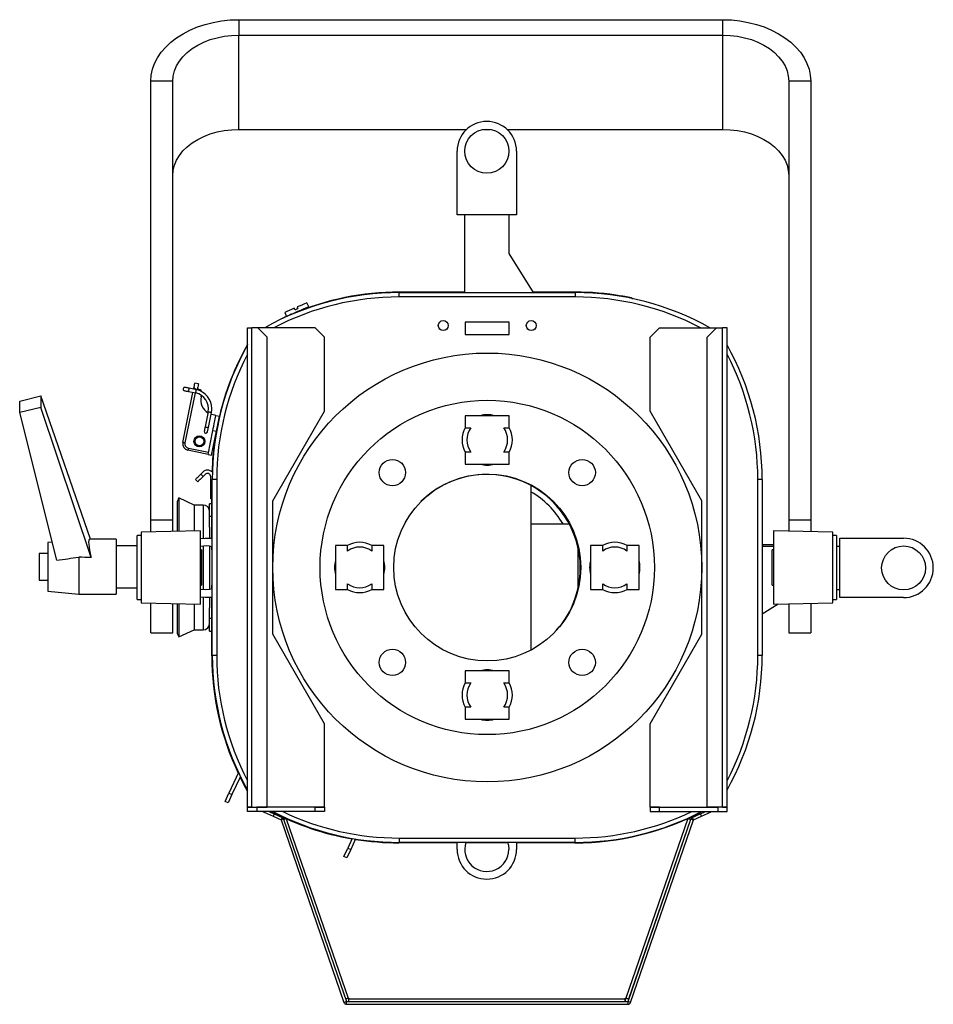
# Model space of a CAD drawing. Extents: x -151 to 1078, y -137 to 1012.
# Tile 3 of 8: x -151 to 265, y 565 to 1012. Entities that reach past the tile are written whole.
import ezdxf

# ---------------------------------------------------------------- set-up
doc = ezdxf.new("R2010")
doc.units = 0
doc.layers.get('0').update_dxf_attribs({"linetype": 'CONTINUOUS'})

msp = doc.modelspace()

# ---------------------------------------------------------------- linework, layer by layer
at = {"color": 7, "linetype": 'CONTINUOUS'}
for p, q in [((-51.07, 1012.41), (-51.07, 1005.42)), ((-51.07, 1012.41), (168.93, 1012.41)), ((168.93, 1005.42), (168.93, 1012.41)), ((-51.07, 962.54), (-51.07, 1005.42)), ((-51.07, 1005.42), (168.93, 1005.42)), ((168.93, 962.54), (168.93, 1005.42)), ((-81.07, 984.44), (-91.07, 984.44)), ((-91.07, 785.1), (-91.07, 984.44)), ((-81.07, 785.1), (-81.07, 984.44)), ((208.93, 984.44), (198.93, 984.44)), ((198.93, 984.44), (198.93, 785.1)), ((208.93, 984.44), (208.93, 785.1)), ((-51.07, 962.54), (52.48, 962.54)), ((60.2, 962.54), (63.12, 962.54)), ((70.85, 962.54), (168.93, 962.54)), ((48.16, 923.65), (48.16, 952.65)), ((75.16, 952.65), (75.16, 923.65)), ((75.16, 923.65), (48.16, 923.65)), ((51.71, 888.36), (51.71, 923.65)), ((71.61, 923.65), (71.61, 906.07)), ((71.61, 906.07), (82.68, 888.36)), ((51.71, 888.56), (21.86, 888.56)), ((21.86, 888.56), (21.86, 888.36)), ((21.86, 886.36), (21.86, 888.36)), ((21.86, 888.36), (101.86, 888.36)), ((101.86, 888.56), (82.55, 888.56)), ((101.86, 888.36), (101.86, 888.56)), ((101.86, 888.36), (101.86, 886.36)), ((122.87, 886.77), (122.81, 886.42)), ((-19.32, 881.85), (-20.12, 883.69)), ((101.86, 886.36), (21.86, 886.36)), ((127.81, 885.82), (127.72, 885.4)), ((-30.22, 879.33), (-29.43, 877.5)), ((-25.58, 880.57), (-25.86, 881.21)), ((-24.48, 881.81), (-24.2, 881.16)), ((71.86, 874.86), (51.86, 874.86)), ((51.86, 874.86), (51.86, 869.36)), ((71.86, 869.36), (71.86, 874.86)), ((-47.14, 654.36), (-47.14, 872.36)), ((-47.14, 872.36), (-45.14, 872.36)), ((-45.14, 654.36), (-45.14, 872.36)), ((-42.38, 872.36), (-45.14, 872.36)), ((-38.14, 868.12), (-42.38, 872.36)), ((-16.38, 872.36), (-42.38, 872.36)), ((-12.14, 868.12), (-16.38, 872.36)), ((51.86, 869.36), (71.86, 869.36)), ((135.86, 868.12), (140.1, 872.36)), ((140.1, 872.36), (166.1, 872.36)), ((161.86, 868.12), (166.1, 872.36)), ((166.1, 872.36), (168.86, 872.36)), ((168.86, 654.36), (168.86, 872.36)), ((170.86, 872.36), (168.86, 872.36)), ((170.86, 654.36), (170.86, 872.36)), ((-38.14, 654.36), (-38.14, 868.12)), ((-12.14, 834.36), (-12.14, 868.12)), ((135.86, 834.36), (135.86, 868.12)), ((161.86, 654.36), (161.86, 868.12)), ((-69.42, 846.8), (-71.09, 847.14)), ((-76.55, 820.19), (-71.93, 842.97)), ((-70.95, 842.78), (-75.57, 819.99)), ((-73.89, 843.37), (-70.66, 842.72)), ((-70.36, 844.19), (-73.6, 844.84)), ((-71.64, 844.44), (-71.45, 845.35)), ((-70.61, 844.49), (-70.66, 844.25)), ((-68.94, 844.15), (-70.61, 844.49)), ((-68.65, 844.09), (-68.94, 844.15)), ((-68.26, 840.95), (-68.12, 841.67)), ((-150.7, 839.05), (-141.04, 841.38)), ((-150.7, 833.83), (-150.7, 839.05)), ((-141.04, 841.38), (-141.04, 836.16)), ((-118.51, 776.16), (-141.04, 841.38)), ((-141.04, 836.16), (-150.7, 833.83)), ((-133.78, 766.68), (-150.7, 833.83)), ((-118.28, 767.94), (-141.04, 836.16)), ((-64.99, 834.17), (-66.39, 827.31)), ((-64.92, 827.01), (-63.52, 833.87)), ((-62.79, 832.7), (-63.71, 832.96)), ((-61.52, 832.44), (-62.79, 832.7)), ((-35.64, 793.65), (-12.14, 834.36)), ((159.36, 793.65), (135.86, 834.36)), ((-61.52, 832.44), (-59.85, 832.11)), ((51.86, 832.36), (51.86, 826.92)), ((58.71, 832.36), (51.86, 832.36)), ((71.86, 832.36), (65.02, 832.36)), ((71.86, 826.92), (71.86, 832.36)), ((-65.09, 814.8), (-62.89, 825.67)), ((-63.43, 814.47), (-61.22, 825.34)), ((-62.89, 825.67), (-61.22, 825.34)), ((51.86, 826.92), (51.86, 826.86)), ((71.86, 826.86), (71.86, 826.92)), ((-65.09, 814.8), (-74.21, 816.65)), ((-74.01, 817.63), (-64.9, 815.78)), ((-65.09, 814.8), (-63.43, 814.47)), ((51.86, 815.86), (51.86, 815.79)), ((51.86, 815.79), (51.86, 810.36)), ((71.86, 815.79), (71.86, 815.86)), ((71.86, 810.36), (71.86, 815.79)), ((51.86, 810.36), (58.71, 810.36)), ((65.02, 810.36), (71.86, 810.36)), ((-67.46, 806.75), (-68.35, 805.86)), ((-68.35, 805.86), (-67.29, 804.8)), ((-69.76, 802.32), (-70.82, 803.39)), ((-66.4, 805.69), (-67.29, 804.8)), ((-63.84, 802.63), (-63.84, 804.63)), ((-63.84, 798.64), (-63.84, 802.63)), ((-63.84, 802.63), (-63.14, 802.63)), ((-61.14, 803.36), (-63.14, 803.36)), ((-63.14, 723.36), (-63.14, 803.36)), ((-61.14, 803.36), (-61.14, 723.36)), ((186.86, 803.36), (184.86, 803.36)), ((184.86, 723.36), (184.86, 803.36)), ((186.86, 803.36), (186.86, 723.36)), ((-63.84, 798.64), (-63.84, 798.62)), ((-63.14, 798.64), (-63.84, 798.64)), ((-63.84, 794.63), (-63.84, 798.62)), ((-63.84, 798.62), (-63.14, 798.62)), ((81.66, 800.66), (81.66, 725.75)), ((-78.29, 794.97), (-79.14, 793.16)), ((-79.14, 793.16), (-79.14, 779.79)), ((-71.39, 791.76), (-78.29, 794.97)), ((-78.29, 794.97), (-78.29, 779.81)), ((-63.34, 792.37), (-64.34, 792.37)), ((-64.34, 786.49), (-64.34, 792.37)), ((-63.14, 794.63), (-63.84, 794.63)), ((-63.34, 776.66), (-63.34, 794.63)), ((-35.64, 733.05), (-35.64, 793.65)), ((159.36, 733.05), (159.36, 793.65)), ((-67.34, 791.76), (-71.39, 791.76)), ((-71.39, 791.76), (-71.39, 779.99)), ((-67.34, 791.76), (-67.34, 776.62)), ((-91.07, 785.1), (-81.07, 785.1)), ((-91.07, 779.47), (-91.07, 785.1)), ((-81.07, 779.74), (-81.07, 785.1)), ((-63.34, 786.49), (-64.34, 786.49)), ((-64.34, 781.76), (-64.34, 786.49)), ((198.93, 785.1), (198.93, 779.88)), ((198.93, 785.1), (208.93, 785.1)), ((208.93, 785.1), (208.93, 779.62)), ((-68.54, 780.06), (-95.54, 779.36)), ((-95.54, 779.36), (-95.54, 755.18)), ((-68.54, 746.65), (-68.54, 780.06)), ((-64.34, 781.76), (-64.34, 776.66)), ((81.66, 783.16), (99.16, 783.16)), ((218.96, 779.36), (191.96, 780.06)), ((191.96, 780.06), (191.96, 746.65)), ((218.96, 766.44), (218.96, 779.36)), ((-135.84, 774.87), (-137.87, 774.66)), ((-137.87, 774.66), (-137.87, 758.88)), ((-106.87, 776.16), (-118.99, 776.16)), ((-106.87, 776.16), (-106.87, 758.23)), ((-95.54, 777.86), (-97.24, 777.86)), ((-97.24, 748.86), (-97.24, 777.86)), ((-68.54, 776.48), (-66.34, 776.66)), ((-66.34, 776.66), (-63.14, 776.66)), ((220.66, 777.86), (218.96, 777.86)), ((220.66, 777.86), (220.66, 748.86)), ((222.15, 749.66), (222.15, 776.66)), ((222.15, 776.66), (251.15, 776.66)), ((-97.24, 773.16), (-106.87, 773.16)), ((-68.04, 771.36), (-68.54, 771.36)), ((-68.04, 771.36), (-68.04, 759.27)), ((-67.34, 773.11), (-67.34, 763.37)), ((-64.34, 772.96), (-64.34, 763.37)), ((-63.34, 771.36), (-63.34, 772.7)), ((-63.14, 771.36), (-63.34, 771.36)), ((-63.34, 771.36), (-63.34, 755.36)), ((-1.7, 773.36), (-7.14, 773.36)), ((-7.14, 773.36), (-7.14, 766.51)), ((-1.64, 773.36), (-1.7, 773.36)), ((9.43, 773.36), (9.36, 773.36)), ((14.86, 773.36), (9.43, 773.36)), ((14.86, 766.51), (14.86, 773.36)), ((103.15, 753.94), (103.15, 772.38)), ((114.3, 773.36), (108.86, 773.36)), ((108.86, 773.36), (108.86, 766.51)), ((114.36, 773.36), (114.3, 773.36)), ((125.43, 773.36), (125.36, 773.36)), ((130.86, 773.36), (125.43, 773.36)), ((130.86, 766.51), (130.86, 773.36)), ((186.86, 773.11), (191.96, 773.11)), ((191.96, 773.66), (186.93, 773.66)), ((186.93, 773.66), (186.93, 773.11)), ((191.96, 771.36), (191.46, 771.36)), ((191.46, 764.9), (191.46, 771.36)), ((220.66, 773.11), (222.15, 773.11)), ((-137.87, 769.66), (-141.87, 769.66)), ((-141.87, 769.66), (-141.87, 761.05)), ((-123.87, 768.01), (-123.87, 751.16)), ((218.96, 747.36), (218.96, 766.44)), ((-141.87, 761.05), (-141.87, 757.66)), ((-67.34, 763.37), (-67.34, 753.21)), ((-64.34, 763.37), (-64.34, 753.36)), ((191.46, 755.36), (191.46, 764.9)), ((-141.87, 757.66), (-137.87, 757.66)), ((-137.87, 758.88), (-137.87, 752.66)), ((-106.87, 758.23), (-106.87, 751.16)), ((-68.04, 759.27), (-68.04, 755.36)), ((-7.14, 760.2), (-7.14, 753.36)), ((14.86, 753.36), (14.86, 760.2)), ((108.86, 760.2), (108.86, 753.36)), ((130.86, 753.36), (130.86, 760.2)), ((-137.87, 752.66), (-123.87, 751.16)), ((-106.87, 754.16), (-97.24, 754.16)), ((-95.54, 755.18), (-95.54, 747.36)), ((-68.54, 755.36), (-68.04, 755.36)), ((-63.34, 755.36), (-63.14, 755.36)), ((-63.34, 753.62), (-63.34, 755.36)), ((-7.14, 753.36), (-1.7, 753.36)), ((-1.7, 753.36), (-1.64, 753.36)), ((9.36, 753.36), (9.43, 753.36)), ((9.43, 753.36), (14.86, 753.36)), ((108.86, 753.36), (114.3, 753.36)), ((114.3, 753.36), (114.36, 753.36)), ((125.36, 753.36), (125.43, 753.36)), ((125.43, 753.36), (130.86, 753.36)), ((191.46, 755.36), (191.96, 755.36)), ((222.15, 753.21), (220.66, 753.21)), ((-123.87, 751.16), (-106.87, 751.16)), ((-97.24, 748.86), (-95.54, 748.86)), ((-66.34, 749.66), (-68.54, 749.84)), ((-67.34, 749.69), (-67.34, 734.98)), ((-63.14, 749.66), (-66.34, 749.66)), ((-64.34, 749.66), (-64.34, 744.97)), ((-63.34, 723.16), (-63.34, 749.66)), ((218.96, 748.86), (220.66, 748.86)), ((251.15, 749.66), (222.15, 749.66)), ((-95.54, 747.36), (-68.54, 746.65)), ((-91.07, 733.66), (-91.07, 747.24)), ((-81.07, 733.66), (-81.07, 746.98)), ((-79.14, 746.93), (-79.14, 733.57)), ((-78.29, 746.91), (-78.29, 731.76)), ((-71.39, 746.72), (-71.39, 734.98)), ((-64.34, 740.24), (-64.34, 744.97)), ((194.17, 746.71), (186.86, 742.14)), ((191.96, 746.65), (218.96, 747.36)), ((198.93, 746.83), (198.93, 733.66)), ((208.93, 747.1), (208.93, 733.66)), ((-63.34, 740.24), (-64.34, 740.24)), ((-64.34, 734.37), (-64.34, 740.24)), ((-78.29, 731.76), (-71.39, 734.98)), ((-71.39, 734.98), (-67.34, 734.98)), ((-64.34, 734.37), (-63.34, 734.37)), ((-91.07, 733.66), (-81.07, 733.66)), ((-79.14, 733.57), (-78.29, 731.76)), ((-12.14, 692.35), (-35.64, 733.05)), ((135.86, 692.35), (159.36, 733.05)), ((198.93, 733.66), (208.93, 733.66)), ((-61.14, 723.36), (-63.14, 723.36)), ((186.86, 723.36), (184.86, 723.36)), ((51.86, 716.36), (51.86, 710.92)), ((58.71, 716.36), (51.86, 716.36)), ((71.86, 716.36), (65.02, 716.36)), ((71.86, 710.92), (71.86, 716.36)), ((51.86, 710.92), (51.86, 710.86)), ((71.86, 710.86), (71.86, 710.92)), ((51.86, 699.86), (51.86, 699.79)), ((51.86, 699.79), (51.86, 694.36)), ((71.86, 699.79), (71.86, 699.86)), ((71.86, 694.36), (71.86, 699.79)), ((51.86, 694.36), (58.71, 694.36)), ((65.02, 694.36), (71.86, 694.36)), ((-12.14, 654.36), (-12.14, 692.35)), ((135.86, 654.36), (135.86, 692.35)), ((-51.23, 670.12), (-55.55, 660.81)), ((-50.39, 668.37), (-54.19, 660.17)), ((-57.34, 656.96), (-55.55, 660.81)), ((-54.19, 660.17), (-55.97, 656.33)), ((-55.55, 660.81), (-54.19, 660.17)), ((-55.97, 656.33), (-57.34, 656.96)), ((-47.14, 652.36), (-47.14, 654.36)), ((-47.14, 654.36), (-42.9, 654.36)), ((-45.14, 654.36), (-47.14, 654.36)), ((-45.14, 654.36), (-38.14, 654.36)), ((-45.14, 654.36), (-45.14, 654.36)), ((-42.9, 654.36), (-42.9, 652.36)), ((-16.38, 654.36), (-42.9, 654.36)), ((-12.14, 654.36), (-38.14, 654.36)), ((-16.38, 652.36), (-16.38, 654.36)), ((-16.38, 654.36), (-12.14, 654.36)), ((-12.14, 654.36), (-12.14, 652.36)), ((-12.14, 654.36), (-12.14, 654.36)), ((135.86, 654.36), (135.86, 652.36)), ((140.1, 654.36), (135.86, 654.36)), ((135.86, 654.36), (135.86, 654.36)), ((135.86, 654.36), (161.86, 654.36)), ((140.1, 652.36), (140.1, 654.36)), ((140.1, 654.36), (166.62, 654.36)), ((168.86, 654.36), (161.86, 654.36)), ((166.62, 654.36), (166.62, 652.36)), ((170.86, 654.36), (166.62, 654.36)), ((168.86, 654.36), (170.86, 654.36)), ((168.86, 654.36), (168.86, 654.36)), ((170.86, 652.36), (170.86, 654.36)), ((-42.9, 652.36), (-47.14, 652.36)), ((-16.38, 652.36), (-42.9, 652.36)), ((-34.96, 651.35), (-35.47, 650.26)), ((-35.47, 650.26), (-31.85, 648.57)), ((-34.96, 651.35), (-31.34, 649.66)), ((-31.34, 649.66), (-31.85, 648.57)), ((-29.49, 649.1), (-1.41, 567.55)), ((-12.14, 652.36), (-16.38, 652.36)), ((153.07, 649.22), (124.94, 567.55)), ((135.86, 652.36), (140.1, 652.36)), ((140.1, 652.36), (166.62, 652.36)), ((153.15, 649.26), (153.26, 649.22)), ((153.26, 649.22), (153.24, 649.16)), ((154.39, 648.83), (153.26, 649.22)), ((155.07, 649.66), (158.69, 651.35)), ((155.07, 649.66), (155.57, 648.57)), ((155.57, 648.57), (159.19, 650.26)), ((158.69, 651.35), (159.19, 650.26)), ((166.62, 652.36), (170.86, 652.36)), ((-30.71, 648.96), (-31.85, 648.57)), ((-31.85, 648.57), (-3.27, 565.57)), ((-30.71, 648.96), (-2.13, 565.96)), ((125.86, 565.96), (154.44, 648.96)), ((154.2, 648.83), (126.08, 567.16)), ((126.99, 565.57), (155.57, 648.57)), ((154.44, 648.96), (155.57, 648.57)), ((0.48, 640.2), (-1.57, 635.78)), ((21.86, 640.36), (101.86, 640.36)), ((21.86, 640.36), (21.86, 638.36)), ((101.86, 638.36), (101.86, 640.36)), ((-3.35, 631.93), (-1.57, 635.78)), ((-1.57, 635.78), (-0.21, 635.15)), ((2.01, 639.94), (-0.21, 635.15)), ((48.16, 638.16), (21.66, 638.16)), ((101.86, 638.36), (21.86, 638.36)), ((48.16, 635.16), (48.16, 638.36)), ((71.2, 638.16), (52.12, 638.16)), ((75.16, 638.36), (75.16, 635.16)), ((101.66, 638.16), (75.16, 638.16)), ((-1.99, 631.3), (-3.35, 631.93)), ((-0.21, 635.15), (-1.99, 631.3)), ((127.26, 570.02), (127.09, 570.08)), ((-3.27, 565.57), (-2.13, 565.96)), ((-1.23, 567.55), (-2.36, 567.16)), ((-2.13, 564.76), (-2.13, 565.96)), ((-2.13, 565.96), (125.86, 565.96)), ((-2.13, 564.76), (125.86, 564.76)), ((-1.41, 567.55), (-1.02, 567.55)), ((-1.02, 567.55), (-1.02, 567.16)), ((124.56, 567.16), (-1.02, 567.16)), ((-1.02, 565.96), (-1.02, 567.16)), ((124.56, 567.55), (124.94, 567.55)), ((124.56, 567.16), (124.56, 567.55)), ((124.56, 565.96), (124.56, 567.16)), ((124.75, 567.16), (124.56, 567.16)), ((124.75, 567.55), (124.75, 567.16)), ((124.75, 565.96), (124.75, 567.16)), ((126.99, 565.57), (125.86, 565.96)), ((125.86, 564.76), (125.86, 565.96)), ((126.1, 567.22), (126.27, 567.16))]:
    msp.add_line(p, q, dxfattribs=at)
at = {"color": 7, "linetype": 'CONTINUOUS', "flags": 128}
for points in [[(-91.07, 984.44), (-90.88, 987.18), (-90.3, 989.9), (-89.35, 992.56), (-88.03, 995.14), (-86.35, 997.63), (-84.33, 999.98), (-81.99, 1002.19), (-79.36, 1004.22), (-76.45, 1006.06), (-73.29, 1007.7), (-69.93, 1009.11), (-66.38, 1010.28), (-62.68, 1011.21), (-58.88, 1011.88), (-54.99, 1012.28), (-51.07, 1012.41)], [(168.93, 1012.41), (172.85, 1012.28), (176.73, 1011.88), (180.54, 1011.21), (184.24, 1010.28), (187.78, 1009.11), (191.15, 1007.7), (194.3, 1006.06), (197.21, 1004.22), (199.85, 1002.19), (202.19, 999.98), (204.21, 997.63), (205.88, 995.14), (207.21, 992.56), (208.16, 989.9), (208.74, 987.18), (208.93, 984.44)], [(-81.07, 984.44), (-80.88, 986.79), (-80.32, 989.11), (-79.39, 991.37), (-78.1, 993.54), (-76.47, 995.6), (-74.53, 997.52), (-72.28, 999.27), (-69.78, 1000.84), (-67.03, 1002.2), (-64.09, 1003.34), (-60.98, 1004.24), (-57.75, 1004.89), (-54.43, 1005.29), (-51.07, 1005.42)], [(168.93, 1005.42), (172.29, 1005.29), (175.6, 1004.89), (178.84, 1004.24), (181.95, 1003.34), (184.89, 1002.2), (187.63, 1000.84), (190.14, 999.27), (192.38, 997.52), (194.33, 995.6), (195.96, 993.54), (197.25, 991.37), (198.18, 989.11), (198.74, 986.79), (198.93, 984.44)], [(-81.07, 941.56), (-80.88, 943.9), (-80.32, 946.22), (-79.39, 948.49), (-78.1, 950.66), (-76.47, 952.72), (-74.53, 954.64), (-72.28, 956.39), (-69.78, 957.96), (-67.03, 959.32), (-64.09, 960.46), (-60.98, 961.36), (-57.75, 962.01), (-54.43, 962.41), (-51.07, 962.54)], [(168.93, 962.54), (172.29, 962.41), (175.6, 962.01), (178.84, 961.36), (181.95, 960.46), (184.89, 959.32), (187.63, 957.96), (190.14, 956.39), (192.38, 954.64), (194.33, 952.72), (195.96, 950.66), (197.25, 948.49), (198.18, 946.22), (198.74, 943.9), (198.93, 941.56)], [(-20.12, 883.69), (-20.16, 883.67), (-20.5, 883.52), (-21.15, 883.24), (-22.08, 882.84), (-23.21, 882.35), (-24.48, 881.81)], [(-25.86, 881.21), (-27.12, 880.67), (-28.26, 880.18), (-29.18, 879.78), (-29.84, 879.5), (-30.18, 879.35), (-30.22, 879.33)], [(-19.32, 881.85), (-19.5, 881.77), (-20, 881.56), (-20.8, 881.21), (-21.85, 880.76), (-23.07, 880.24), (-24.38, 879.67), (-25.68, 879.11), (-26.9, 878.59), (-27.95, 878.13), (-28.75, 877.79), (-29.25, 877.57), (-29.43, 877.5)], [(-25.58, 880.57), (-25.41, 880.64), (-25.23, 880.72), (-25.06, 880.79), (-24.89, 880.87), (-24.72, 880.94), (-24.54, 881.02), (-24.37, 881.09), (-24.2, 881.16)], [(-71.45, 845.35), (-71.3, 846.12), (-71.18, 846.68), (-71.11, 847.02), (-71.09, 847.14)], [(-69.42, 846.8), (-69.44, 846.71), (-69.5, 846.43), (-69.59, 845.97), (-69.72, 845.33)], [(-75.85, 843.77), (-75.82, 843.76), (-75.71, 843.74), (-75.52, 843.7), (-75.28, 843.65), (-74.98, 843.59), (-74.64, 843.52), (-74.28, 843.45), (-73.89, 843.37)], [(-73.6, 844.84), (-73.98, 844.92), (-74.35, 844.99), (-74.69, 845.06), (-74.98, 845.12), (-75.23, 845.17), (-75.41, 845.21), (-75.52, 845.23), (-75.56, 845.24)], [(-73.89, 843.37), (-73.88, 843.43), (-73.85, 843.59), (-73.8, 843.82), (-73.75, 844.11), (-73.69, 844.39), (-73.64, 844.63), (-73.61, 844.79), (-73.6, 844.84), (-73.6, 844.84)], [(-70.66, 842.72), (-70.65, 842.77), (-70.62, 842.93), (-70.57, 843.17), (-70.51, 843.45), (-70.45, 843.73), (-70.41, 843.97), (-70.37, 844.13), (-70.36, 844.19), (-70.36, 844.19)], [(-64.99, 834.17), (-64.94, 834.16), (-64.78, 834.13), (-64.54, 834.08), (-64.26, 834.02), (-63.98, 833.96), (-63.74, 833.92), (-63.58, 833.88), (-63.52, 833.87), (-63.52, 833.87)], [(-62.89, 825.67), (-62.7, 826.59), (-62.48, 827.68), (-62.25, 828.84), (-62.02, 829.97), (-61.82, 830.98), (-61.66, 831.77), (-61.55, 832.27), (-61.52, 832.44)], [(-61.22, 825.34), (-61.04, 826.25), (-60.82, 827.34), (-60.58, 828.5), (-60.35, 829.64), (-60.15, 830.64), (-59.99, 831.43), (-59.89, 831.93), (-59.85, 832.11)], [(-66.39, 827.31), (-66.46, 826.93), (-66.54, 826.56), (-66.61, 826.22), (-66.67, 825.92), (-66.72, 825.68), (-66.75, 825.5), (-66.77, 825.39), (-66.78, 825.35)], [(-66.39, 827.31), (-66.33, 827.3), (-66.17, 827.27), (-65.93, 827.22), (-65.65, 827.16), (-65.37, 827.1), (-65.13, 827.05), (-64.97, 827.02), (-64.92, 827.01), (-64.92, 827.01)], [(-65.31, 825.05), (-65.3, 825.09), (-65.28, 825.2), (-65.25, 825.38), (-65.2, 825.63), (-65.14, 825.92), (-65.07, 826.26), (-64.99, 826.63), (-64.92, 827.01)], [(-75.57, 819.99), (-75.76, 820.03), (-75.95, 820.06), (-76.12, 820.1), (-76.27, 820.13), (-76.39, 820.15), (-76.48, 820.17), (-76.53, 820.18), (-76.55, 820.19)], [(-74.01, 817.63), (-74.05, 817.44), (-74.09, 817.26), (-74.12, 817.09), (-74.15, 816.94), (-74.17, 816.82), (-74.19, 816.73), (-74.2, 816.67), (-74.21, 816.65)], [(-70.82, 803.39), (-70.78, 803.43), (-70.63, 803.57), (-70.41, 803.8), (-70.1, 804.11), (-69.72, 804.49), (-69.29, 804.91), (-68.83, 805.38), (-68.35, 805.86)], [(-67.29, 804.8), (-67.77, 804.32), (-68.23, 803.85), (-68.66, 803.42), (-69.04, 803.05), (-69.34, 802.74), (-69.57, 802.51), (-69.71, 802.37), (-69.76, 802.32)], [(-66.34, 753.16), (-68.23, 753.34), (-68.54, 753.4)], [(-63.14, 753.68), (-64.44, 753.34), (-66.34, 753.16)], [(-47.14, 661.61), (-47.95, 663.07), (-50.54, 668.06)], [(-39.96, 652.36), (-39.5, 652.14), (-38.24, 651.56), (-36.88, 650.92), (-35.47, 650.26)], [(-37.12, 652.36), (-36.38, 652.01), (-34.96, 651.35)], [(-29.65, 649.18), (-29.75, 649.14), (-29.97, 649.07), (-30.16, 649), (-30.33, 648.94), (-30.48, 648.89), (-30.58, 648.86), (-30.65, 648.84), (-30.67, 648.83)], [(154.2, 648.83), (154.18, 648.84), (154.12, 648.86), (154.01, 648.89), (153.87, 648.94), (153.7, 649), (153.5, 649.07), (153.29, 649.14), (153.07, 649.22)], [(158.69, 651.35), (160.1, 652.01), (160.85, 652.36)], [(159.19, 650.26), (160.61, 650.92), (161.97, 651.56), (163.22, 652.14), (163.69, 652.36)], [(71.14, 638.36), (71.48, 637.05), (71.66, 635.16)]]:
    msp.add_lwpolyline(points, dxfattribs=at)
at = {"color": 7, "linetype": 'CONTINUOUS'}
for centre, radius in [((61.66, 952.65), 10), ((41.86, 873.36), 2.25), ((81.86, 873.36), 2.25), ((61.86, 763.36), 97.5), ((61.86, 763.36), 76), ((-69, 820.7), 2.5), ((-69, 820.7), 2), ((18.73, 806.49), 6), ((105, 806.49), 6), ((61.86, 763.36), 42.5), ((251.15, 763.16), 10), ((18.73, 720.22), 6), ((105, 720.22), 6)]:
    msp.add_circle(centre, radius, dxfattribs=at)
for centre, radius, start, end in [((61.66, 952.65), 13.5, 0, 180), ((21.86, 763.36), 125, 90, 119.3081), ((21.86, 764.36), 124.2, 90, 112.9545), ((101.86, 764.36), 124.2, 80.2617, 90), ((101.86, 763.36), 125, 60.6919, 90), ((21.86, 763.36), 123, 90, 117.6031), ((101.86, 763.36), 123, 62.3969, 90), ((61.86, 803.36), 125, 150.6919, 180), ((61.66, 803.16), 125, 150.5052, 166.6011), ((61.86, 803.36), 125, 0, 29.3081), ((61.86, 803.36), 123, 152.3969, 180), ((61.86, 803.36), 123, 0, 27.6031), ((-75.71, 844.5), 0.75, 78.543, 258.543), ((-72.1, 835.61), 7.25, 348.543, 78.543), ((-72.1, 835.61), 8.75, 0, 78.543), ((-68.85, 843.11), 1, 8.5646, 78.543), ((-61.4, 839.56), 7, 168.543, 238.0557), ((-72.1, 835.61), 8.75, 348.543, 0), ((61.86, 821.36), 11.44, 73.9986, 106.0014), ((-66.05, 825.2), 0.75, 168.543, 348.543), ((61.86, 821.36), 11.44, 150.9113, 209.0887), ((61.86, 821.36), 9.28, 143.6454, 216.3546), ((61.86, 821.36), 9.28, 323.6454, 36.3546), ((61.86, 821.36), 11.44, 330.9113, 29.0887), ((-73.61, 819.59), 3, 168.543, 258.543), ((-73.61, 819.59), 2, 168.543, 258.543), ((61.66, 803.16), 125, 171.4084, 178.3235), ((61.86, 821.36), 11.44, 253.9986, 286.0014), ((-65.34, 804.63), 3, 41.6232, 135), ((-65.34, 804.63), 1.5, 0, 135), ((61.66, 763.16), 42.5, 0, 134.8093), ((61.66, 763.16), 40, 30, 60), ((-67.34, 788.76), 3, 0, 90), ((3.86, 763.36), 11.44, 60.9113, 119.0887), ((119.86, 763.36), 11.44, 60.9113, 119.0887), ((251.15, 763.16), 13.5, 270, 90), ((-66.34, 763.16), 10, 71.3371, 102.709), ((3.86, 763.36), 9.28, 53.6454, 126.3546), ((119.86, 763.36), 9.28, 53.6454, 126.3546), ((3.86, 763.36), 11.44, 163.9986, 196.0014), ((3.86, 763.36), 11.44, 343.9986, 16.0014), ((119.86, 763.36), 11.44, 163.9986, 196.0014), ((119.86, 763.36), 11.44, 343.9986, 16.0014), ((61.66, 763.16), 42.5, 315.1907, 0), ((3.86, 763.36), 11.44, 240.9113, 299.0887), ((3.86, 763.36), 9.28, 233.6454, 306.3546), ((119.86, 763.36), 11.44, 240.9113, 299.0887), ((119.86, 763.36), 9.28, 233.6454, 306.3546), ((-67.34, 737.98), 3, 270, 0), ((61.66, 723.16), 125, 180, 205.2656), ((61.86, 723.36), 125, 180, 209.3081), ((61.86, 723.36), 123, 180, 207.6031), ((61.86, 723.36), 125, 330.6919, 0), ((61.86, 723.36), 123, 332.3969, 0), ((61.86, 705.36), 11.44, 73.9986, 106.0014), ((61.86, 705.36), 11.44, 150.9113, 209.0887), ((61.86, 705.36), 9.28, 143.6454, 216.3546), ((61.86, 705.36), 9.28, 323.6454, 36.3546), ((61.86, 705.36), 11.44, 330.9113, 29.0887), ((61.86, 705.36), 11.44, 253.9986, 286.0014), ((21.66, 763.16), 125, 242.4243, 260.1959), ((-28.27, 663.58), 13.5, 236.2401, 252.7), ((21.86, 763.36), 125, 242.623, 270), ((-31.85, 648.57), 1.2, 19, 65), ((21.86, 763.36), 123, 244.4805, 270), ((101.66, 763.16), 125, 270, 297.5757), ((101.86, 763.36), 125, 270, 297.377), ((101.86, 763.36), 123, 270, 295.5195), ((155.57, 648.57), 1.2, 115, 161), ((21.66, 763.16), 125, 260.9092, 270), ((61.66, 635.16), 10, 161.3371, 0), ((61.66, 635.16), 13.5, 180, 0), ((-2.13, 565.96), 1.2, 199, 270), ((125.86, 565.96), 1.2, 270, 341)]:
    msp.add_arc(centre, radius, start, end, dxfattribs=at)
for centre, major_axis, ratio, start_param, end_param in [((-115.54, 763.66), (-3.5, 12.49), 0.123333, 6.248672, 7.469816), ((-1116.14, 763.66), (1383.81, -5.05), 0.008263, 0.76545, 0.771261)]:
    msp.add_ellipse(centre, major_axis=major_axis, ratio=ratio, start_param=start_param, end_param=end_param, dxfattribs=at)
for points, knots in [([(127.81, 885.82), (127.77, 885.83), (127.64, 885.85), (127.28, 885.93), (127.13, 885.96), (126.87, 886.01), (126.78, 886.03), (126.63, 886.06), (126.58, 886.07), (126.5, 886.09), (126.48, 886.09), (126.44, 886.1), (126.42, 886.11), (126.4, 886.11), (126.38, 886.11), (126.13, 886.16), (125.88, 886.21), (125.48, 886.29), (125.34, 886.32), (125.13, 886.36), (125.06, 886.37), (124.95, 886.39), (124.91, 886.4), (124.86, 886.41), (124.84, 886.41), (124.81, 886.42), (124.8, 886.42), (124.79, 886.42), (124.79, 886.42), (124.78, 886.43), (124.78, 886.43), (124.77, 886.43), (124.77, 886.43), (124.33, 886.51), (123.7, 886.63), (122.87, 886.77)], [0, 0, 0, 0, 0.25, 0.25, 0.375, 0.375, 0.4375, 0.4375, 0.46875, 0.46875, 0.484375, 0.484375, 0.492188, 0.492188, 0.5, 0.5, 0.625, 0.625, 0.6875, 0.6875, 0.71875, 0.71875, 0.734375, 0.734375, 0.742188, 0.742188, 0.746094, 0.746094, 0.748047, 0.748047, 0.749023, 0.749023, 0.75, 0.75, 1, 1, 1, 1]), ([(-26.58, 878.72), (-27.25, 878.44), (-27.85, 878.17), (-28.67, 877.81), (-28.92, 877.7), (-29.28, 877.54), (-29.39, 877.49), (-29.56, 877.41), (-29.62, 877.39), (-29.7, 877.35), (-29.72, 877.34), (-29.76, 877.32), (-29.78, 877.31), (-29.8, 877.3), (-29.82, 877.3), (-30.05, 877.19), (-30.24, 877.1), (-30.49, 876.99), (-30.56, 876.95), (-30.67, 876.9), (-30.7, 876.89), (-30.75, 876.86), (-30.76, 876.86), (-30.79, 876.85), (-30.79, 876.84), (-30.8, 876.84), (-30.81, 876.84), (-30.81, 876.83), (-30.81, 876.83), (-30.82, 876.83), (-30.82, 876.83), (-30.82, 876.83), (-30.82, 876.83), (-30.99, 876.75), (-31.1, 876.7), (-31.16, 876.67)], [0, 0, 0, 0, 0.25, 0.25, 0.375, 0.375, 0.4375, 0.4375, 0.46875, 0.46875, 0.484375, 0.484375, 0.492188, 0.492188, 0.5, 0.5, 0.625, 0.625, 0.6875, 0.6875, 0.71875, 0.71875, 0.734375, 0.734375, 0.742188, 0.742188, 0.746094, 0.746094, 0.748047, 0.748047, 0.749023, 0.749023, 0.75, 0.75, 1, 1, 1, 1]), ([(-71.45, 845.35), (-71.47, 845.28), (-71.46, 845.2), (-71.4, 845.03), (-71.35, 844.95), (-71.21, 844.78), (-71.12, 844.71), (-70.88, 844.57), (-70.75, 844.52), (-70.61, 844.49)], [0, 0, 0, 0, 0.25, 0.25, 0.5, 0.5, 0.75, 0.75, 1, 1, 1, 1]), ([(-68.94, 844.15), (-69.04, 844.17), (-69.13, 844.21), (-69.29, 844.29), (-69.36, 844.34), (-69.53, 844.5), (-69.61, 844.61), (-69.7, 844.84), (-69.73, 844.94), (-69.75, 845.15), (-69.74, 845.24), (-69.72, 845.33)], [0, 0, 0, 0, 0.125, 0.125, 0.25, 0.25, 0.5, 0.5, 0.75, 0.75, 1, 1, 1, 1]), ([(51.86, 826.86), (51.99, 826.86), (52.47, 826.86), (53.26, 826.86), (53.98, 826.86), (54.29, 826.86), (54.39, 826.86)], [0, 0, 0, 0, 0.128871, 0.499974, 0.831854, 1, 1, 1, 1]), ([(69.34, 826.86), (69.39, 826.86), (69.61, 826.86), (70.15, 826.86), (70.97, 826.86), (71.58, 826.86), (71.86, 826.86)], [0, 0, 0, 0, 0.090582, 0.372263, 0.70877, 1, 1, 1, 1]), ([(54.39, 815.86), (54.38, 815.86), (54.29, 815.86), (53.95, 815.86), (53.22, 815.86), (52.43, 815.86), (51.97, 815.86), (51.86, 815.86)], [0, 0, 0, 0, 0.009506, 0.168214, 0.529374, 0.889488, 1, 1, 1, 1]), ([(71.86, 815.86), (71.56, 815.86), (70.9, 815.86), (69.99, 815.86), (69.54, 815.86), (69.34, 815.86)], [0, 0, 0, 0, 0.308202, 0.687764, 1, 1, 1, 1]), ([(-1.64, 770.83), (-1.64, 770.88), (-1.64, 771.1), (-1.64, 771.64), (-1.64, 772.46), (-1.64, 773.07), (-1.64, 773.36)], [0, 0, 0, 0, 0.090582, 0.372263, 0.70877, 1, 1, 1, 1]), ([(9.36, 773.36), (9.36, 773.06), (9.36, 772.39), (9.36, 771.48), (9.36, 771.03), (9.36, 770.83)], [0, 0, 0, 0, 0.308202, 0.687764, 1, 1, 1, 1]), ([(114.36, 770.83), (114.36, 770.88), (114.36, 771.1), (114.36, 771.64), (114.36, 772.46), (114.36, 773.07), (114.36, 773.36)], [0, 0, 0, 0, 0.090582, 0.372263, 0.70877, 1, 1, 1, 1]), ([(125.36, 773.36), (125.36, 773.06), (125.36, 772.39), (125.36, 771.48), (125.36, 771.03), (125.36, 770.83)], [0, 0, 0, 0, 0.308202, 0.687764, 1, 1, 1, 1]), ([(-1.64, 753.36), (-1.64, 753.48), (-1.64, 753.97), (-1.64, 754.75), (-1.64, 755.48), (-1.64, 755.78), (-1.64, 755.89)], [0, 0, 0, 0, 0.128871, 0.499974, 0.831854, 1, 1, 1, 1]), ([(9.36, 755.89), (9.36, 755.88), (9.36, 755.78), (9.36, 755.44), (9.36, 754.71), (9.36, 753.92), (9.36, 753.46), (9.36, 753.36)], [0, 0, 0, 0, 0.009506, 0.168214, 0.529374, 0.889488, 1, 1, 1, 1]), ([(114.36, 753.36), (114.36, 753.48), (114.36, 753.97), (114.36, 754.75), (114.36, 755.48), (114.36, 755.78), (114.36, 755.89)], [0, 0, 0, 0, 0.128871, 0.499974, 0.831854, 1, 1, 1, 1]), ([(125.36, 755.89), (125.36, 755.88), (125.36, 755.78), (125.36, 755.44), (125.36, 754.71), (125.36, 753.92), (125.36, 753.46), (125.36, 753.36)], [0, 0, 0, 0, 0.009506, 0.168214, 0.529374, 0.889488, 1, 1, 1, 1]), ([(51.86, 710.86), (51.99, 710.86), (52.47, 710.86), (53.26, 710.86), (53.98, 710.86), (54.29, 710.86), (54.39, 710.86)], [0, 0, 0, 0, 0.128871, 0.499974, 0.831854, 1, 1, 1, 1]), ([(69.34, 710.86), (69.39, 710.86), (69.61, 710.86), (70.15, 710.86), (70.97, 710.86), (71.58, 710.86), (71.86, 710.86)], [0, 0, 0, 0, 0.090582, 0.372263, 0.70877, 1, 1, 1, 1]), ([(54.39, 699.86), (54.38, 699.86), (54.29, 699.86), (53.95, 699.86), (53.22, 699.86), (52.43, 699.86), (51.97, 699.86), (51.86, 699.86)], [0, 0, 0, 0, 0.009506, 0.168214, 0.529374, 0.889488, 1, 1, 1, 1]), ([(71.86, 699.86), (71.56, 699.86), (70.9, 699.86), (69.99, 699.86), (69.54, 699.86), (69.34, 699.86)], [0, 0, 0, 0, 0.308202, 0.687764, 1, 1, 1, 1]), ([(-2.55, 567.16), (-2.55, 567.16), (-2.52, 567.17), (-2.4, 567.21), (-2.32, 567.24), (-2.11, 567.31), (-1.98, 567.35), (-1.71, 567.45), (-1.56, 567.5), (-1.41, 567.55)], [0, 0, 0, 0, 0.25, 0.25, 0.5, 0.5, 0.75, 0.75, 1, 1, 1, 1]), ([(124.94, 567.55), (125.09, 567.5), (125.24, 567.45), (125.52, 567.35), (125.64, 567.31), (125.85, 567.24), (125.94, 567.21), (126.05, 567.17), (126.08, 567.16), (126.08, 567.16)], [0, 0, 0, 0, 0.25, 0.25, 0.5, 0.5, 0.75, 0.75, 1, 1, 1, 1])]:
    msp.add_open_spline(points, degree=3, knots=knots, dxfattribs=at)
for points in [[(65.02, 832.36), (63.97, 832.36), (61.86, 832.36), (59.76, 832.36), (58.71, 832.36)], [(58.71, 810.36), (59.76, 810.36), (61.86, 810.36), (63.97, 810.36), (65.02, 810.36)], [(-133.78, 766.68), (-130.48, 767.14), (-127.18, 767.58), (-123.87, 768.01)], [(-7.14, 766.51), (-7.14, 765.46), (-7.14, 763.36), (-7.14, 761.25), (-7.14, 760.2)], [(14.86, 760.2), (14.86, 761.25), (14.86, 763.36), (14.86, 765.46), (14.86, 766.51)], [(108.86, 766.51), (108.86, 765.46), (108.86, 763.36), (108.86, 761.25), (108.86, 760.2)], [(130.86, 760.2), (130.86, 761.25), (130.86, 763.36), (130.86, 765.46), (130.86, 766.51)], [(65.02, 716.36), (63.97, 716.36), (61.86, 716.36), (59.76, 716.36), (58.71, 716.36)], [(58.71, 694.36), (59.76, 694.36), (61.86, 694.36), (63.97, 694.36), (65.02, 694.36)]]:
    msp.add_open_spline(points, degree=3, dxfattribs=at)

doc.saveas('drawing.dxf')
